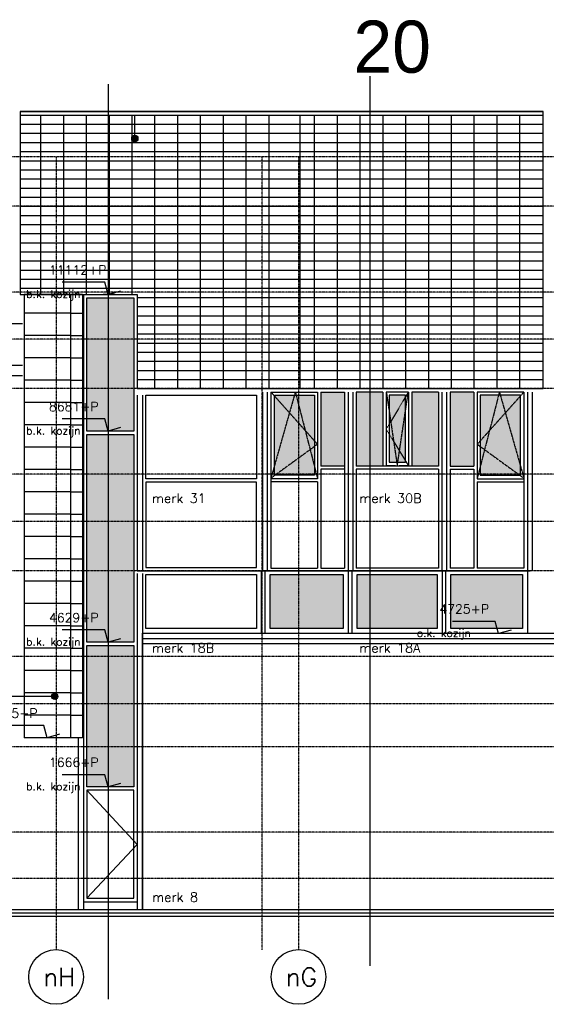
# Model space of a CAD drawing. Extents: x -541908 to 43837, y -41121 to 66863.
# Tile 39 of 41: x -24803 to -14693, y -37920 to -19022. Entities that reach past the tile are written whole.
import ezdxf

# ---------------------------------------------------------------- set-up
doc = ezdxf.new("R2010")
doc.units = 0
doc.header["$LTSCALE"] = 10
doc.header["$MEASUREMENT"] = 0
doc.linetypes.add('DASHDOT', pattern=[1, 0.5, -0.25, 0, -0.25])
doc.linetypes.add('HIDDEN', pattern=[0.375, 0.25, -0.125])
doc.layers.get('0').update_dxf_attribs({"linetype": 'CONTINUOUS'})
for name, color, linetype in [('_MATERIAAL_GEVELS', 3, 'CONTINUOUS'), ('A--L$1A-_RASTER_NR_10', 171, 'CONTINUOUS'), ('A--L$7A-_STRAMIEN', 1, 'DASHDOT'), ('A--L$7A1-_STRAMIEN', 1, 'CONTINUOUS'), ('A--L$7A3-_STRAMIEN', 3, 'CONTINUOUS'), ('A--L$7AC3-_STRAMIEN', 3, 'DASHDOT'), ('A--L01G1_ACEER', 1, 'CONTINUOUS'), ('A--L11G1_GRONDWERK', 1, 'CONTINUOUS'), ('A--L21G1_BUITENWAND', 1, 'CONTINUOUS'), ('A--L21G2_BUITENWAND', 2, 'CONTINUOUS'), ('A--L21G3_BUITENWAND', 3, 'CONTINUOUS'), ('A--L21G4_BUITENWAND', 4, 'CONTINUOUS'), ('A--L31DC1_BUITENKOZIJN', 1, 'HIDDEN'), ('A--L31G1_BUITENKOZIJN', 1, 'CONTINUOUS'), ('A--L31G2_BUITENKOZIJN', 2, 'CONTINUOUS'), ('A--M01A1_MAATVOERING', 1, 'CONTINUOUS'), ('A--M01B1_HOOGTE_MAATV', 1, 'CONTINUOUS'), ('A--T$7A8-_STRAMIEN', 8, 'DASHDOT'), ('A--T01B2_HOOGTE_MAATV', 2, 'CONTINUOUS'), ('A--T01B3_HOOGTE_MAATV', 3, 'CONTINUOUS'), ('A--T1$A-_F123-_0_50MM', 4, 'CONTINUOUS'), ('TEKST_KOZIJNMERK', 2, 'CONTINUOUS')]:
    doc.layers.add(name, color=color, linetype=linetype)
doc.styles.add('alfa-0_50', font='TSaCor__.ttf', dxfattribs={"height": 1000})
doc.styles.add('HIEMSTRA', font='romans.shx')
doc.styles.add('HOOGTEXT', font='ROMANS.shx', dxfattribs={"height": 2.5})

# ---------------------------------------------------------------- blocks, each defined once
blk = doc.blocks.new('HOOGTEP')
at = {"layer": 'A--M01A1_MAATVOERING'}
for p, q in [((0, 0), (0.62, 2.33)), ((0.62, 2.33), (8.79, 2.33)), ((-2.41, 0.65), (0, 0))]:
    blk.add_line(p, q, dxfattribs=at)
at = {"layer": 'A--M01B1_HOOGTE_MAATV'}
blk.add_line((-1.38, 0), (0.91, 0), dxfattribs=at)
at = {"layer": 'A--T01B2_HOOGTE_MAATV', "style": 'HOOGTEXT', "flags": 4}
blk.add_attdef('TEKST', (1.84, -0.67), '', height=1.5, dxfattribs=at)
at = {"layer": 'A--T01B3_HOOGTE_MAATV', "style": 'HOOGTEXT', "flags": 4}
blk.add_attdef('HOOGTE', (1.67, 3.82), '', height=1.75, dxfattribs=at)

msp = doc.modelspace()

# ---------------------------------------------------------------- hatches: boundary and pattern name
at = {"layer": '_MATERIAAL_GEVELS'}
for points in [[(-22532.3, -21301.7, 1), (-22652.3, -21301.7, 1)], [(-24190.7, -32010.9, 1), (-24070.7, -32010.9, 1)]]:
    msp.add_hatch(color=1, dxfattribs=at).paths.add_polyline_path(points)
at = {"layer": 'A--L$1A-_RASTER_NR_10'}
h = msp.add_hatch(color=256, dxfattribs=at)
h.paths.add_polyline_path([(-23512.2, -24361.7), (-22612.2, -24361.7), (-22612.2, -26916.7), (-23512.2, -26916.7)])
h.paths.add_polyline_path([(-23512.2, -26983.7), (-22612.2, -26983.7), (-22612.2, -30968.7), (-23512.2, -30968.7)])
h.paths.add_polyline_path([(-23512.2, -31035.7), (-22612.2, -31035.7), (-22612.2, -33745.7), (-23512.2, -33745.7)])
h = msp.add_hatch(color=256, dxfattribs=at)
h.paths.add_polyline_path([(-18565, -26169.5), (-19018.9, -26169.5), (-19018.9, -27593.9), (-18565, -27593.9)])
h.paths.add_polyline_path([(-19141.9, -26225.5), (-19450.2, -26225.5), (-19450.2, -26410.2), (-19322.3, -26906.2), (-19141.9, -27108.6)])
h.paths.add_polyline_path([(-19912.1, -26225.5), (-19912.1, -26244.7), (-19624.9, -26566.8), (-19528.2, -26225.5)])
h.paths.add_polyline_path([(-19912.1, -27580.3), (-19624.9, -26566.8), (-19912.1, -26244.7)])
h.paths.add_polyline_path([(-19450.2, -26410.2), (-19497.9, -26225.5), (-19528.2, -26225.5), (-19624.9, -26566.8), (-19450.2, -26762.8)])
h.paths.add_polyline_path([(-19450.2, -26410.2), (-19450.2, -26762.8), (-19322.3, -26906.2)])
h.paths.add_polyline_path([(-19450.2, -26762.8), (-19624.9, -26566.8), (-19912.1, -27580.3), (-19912.1, -27742.7), (-19870.8, -27742.7), (-19450.2, -27436.6)])
h.paths.add_polyline_path([(-19322.3, -26906.2), (-19450.2, -26762.8), (-19450.2, -27436.6), (-19227.4, -27274.4)])
h.paths.add_polyline_path([(-19141.9, -27108.6), (-19322.3, -26906.2), (-19227.4, -27274.4), (-19141.9, -27212.2)])
h.paths.add_polyline_path([(-19450.2, -27742.7), (-19141.9, -27742.7), (-19141.9, -27605.8), (-19227.4, -27274.4), (-19450.2, -27436.6)])
h.paths.add_polyline_path([(-19141.9, -27212.2), (-19227.4, -27274.4), (-19141.9, -27605.8)])
h.paths.add_polyline_path([(-19450.2, -27742.7), (-19450.2, -27436.6), (-19870.8, -27742.7)], flags=17)
h.paths.add_polyline_path([(-19450.2, -26225.5), (-19497.9, -26225.5), (-19450.2, -26410.2)])
h.paths.add_polyline_path([(-19141.9, -27766.9), (-19141.9, -27742.7), (-19450.2, -27742.7), (-19450.2, -27766.9)])
h.paths.add_polyline_path([(-19870.8, -27742.7), (-19904, -27766.9), (-19450.2, -27766.9), (-19450.2, -27742.7)])
h.paths.add_polyline_path([(-19912.1, -27742.7), (-19912.1, -27766.9), (-19904, -27766.9), (-19870.8, -27742.7)])
h = msp.add_hatch(color=256, dxfattribs=at)
h.paths.add_polyline_path([(-18341, -27593.9), (-17832.1, -27593.9), (-17832.1, -26169.5), (-18341, -26169.5)])
h.paths.add_polyline_path([(-16765, -26169.5), (-17273.7, -26169.5), (-17273.7, -27593.9), (-16765, -27593.9)])
h.paths.add_polyline_path([(-17707.1, -26559), (-17564.6, -27515.9), (-17544.5, -27515.9), (-17396.7, -26531.4), (-17396.7, -26225.5), (-17707.1, -26225.5)])
h.paths.add_polyline_path([(-17707.1, -27515.9), (-17564.6, -27515.9), (-17707.1, -26559)])
h.paths.add_polyline_path([(-17396.7, -26531.4), (-17544.5, -27515.9), (-17396.7, -27515.9)])
h = msp.add_hatch(color=256, dxfattribs=at)
h.paths.add_polyline_path([(-16087.2, -26169.5), (-16541, -26169.5), (-16541, -27593.9), (-16087.2, -27593.9)])
h.paths.add_polyline_path([(-15607.9, -26225.5), (-15964.2, -26225.5), (-15964.2, -27108.9), (-15784, -26907.6)])
h.paths.add_polyline_path([(-15784, -26907.6), (-15480.1, -26568.2), (-15577.5, -26225.5), (-15607.9, -26225.5)])
h.paths.add_polyline_path([(-15480.1, -26568.2), (-15190.1, -26244.4), (-15190.1, -26225.5), (-15577.5, -26225.5)])
h.paths.add_polyline_path([(-15190.1, -26244.4), (-15480.1, -26568.2), (-15190.1, -27587.4)])
h.paths.add_polyline_path([(-15480.1, -26568.2), (-15784, -26907.6), (-15878.6, -27274.3), (-15233.5, -27742.7), (-15190.1, -27742.7), (-15190.1, -27587.4)])
h.paths.add_polyline_path([(-15964.2, -27108.9), (-15964.2, -27212.1), (-15878.6, -27274.3), (-15784, -26907.6)])
h.paths.add_polyline_path([(-15964.2, -27605.9), (-15878.6, -27274.3), (-15964.2, -27212.1)])
h.paths.add_polyline_path([(-15964.2, -27605.9), (-15964.2, -27742.7), (-15233.5, -27742.7), (-15878.6, -27274.3)])
h.paths.add_polyline_path([(-15200.3, -27766.9), (-15233.5, -27742.7), (-15964.2, -27742.7), (-15964.2, -27766.9)])
msp.add_hatch(color=256, dxfattribs=at).paths.add_polyline_path([(-19997.1, -29669.7), (-18590, -29669.7), (-18590, -30707.7), (-19997.1, -30707.7)])
h = msp.add_hatch(color=256, dxfattribs=at)
h.paths.add_polyline_path([(-16526, -29669.7), (-15147.9, -29669.7), (-15147.9, -30707.7), (-16526, -30707.7)])
h.paths.add_polyline_path([(-18326, -29669.7), (-16790, -29669.7), (-16790, -30707.7), (-18326, -30707.7)])

# ---------------------------------------------------------------- linework, layer by layer
at = {"layer": '_MATERIAAL_GEVELS', "color": 1}
msp.add_line((-24130.7, -32010.9, 8.4), (-26252.5, -32010.2, 8.4), dxfattribs=at)
at = {"layer": '_MATERIAAL_GEVELS', "color": 1, "elevation": 8.4}
msp.add_lwpolyline([(-22592.3, -21301.7), (-22592.3, -20852.7)], dxfattribs=at)
at = {"layer": '_MATERIAAL_GEVELS', "color": 1}
for centre in [(-22592.3, -21301.7, 8.4), (-24130.7, -32010.9, 8.4)]:
    msp.add_circle(centre, 60, dxfattribs=at)
at = {"layer": 'A--L$7A-_STRAMIEN'}
for p, q in [((-24105.3, -21652.7, -9.7), (-24105.4, -36870.4, -9.7)), ((-19450.2, -21652.7, -9.7), (-19450.2, -36870.4, -9.7))]:
    msp.add_line(p, q, dxfattribs=at)
at = {"layer": 'A--L$7A1-_STRAMIEN'}
for centre in [(-24105.4, -37395.4, -9.7), (-19450.2, -37395.4, -9.7)]:
    msp.add_circle(centre, 525, dxfattribs=at)
at = {"layer": 'A--L$7AC3-_STRAMIEN'}
for p, q in [((10152.1, -21652.7, -11.6), (-57880.3, -21652.7, -11.6)), ((-20150.2, -36872.6, -9.7), (-20150.2, -21652.7, -9.7)), ((10152.1, -25152.7, -11.6), (-57880.3, -25152.7, -11.6)), ((10152.1, -28652.7, -11.6), (-57880.3, -28652.7, -11.6)), ((10152.1, -32152.7, -11.6), (-57880.3, -32152.7, -11.6)), ((10152.1, -35502.7, -11.6), (-57880.3, -35502.7, -11.6))]:
    msp.add_line(p, q, dxfattribs=at)
at = {"layer": 'A--L01G1_ACEER'}
for p, q in [((-24794.3, -20786.7, -10.6), (-14756.3, -20786.7, -10.6)), ((-24794.3, -20852.7, -9.7), (-14756.3, -20852.7, -9.7)), ((-24404.8, -20852.7, -10.7), (-24404.8, -24294.7, -11.6)), ((-23963.9, -20852.7, -10.7), (-23963.9, -24294.7, -11.6)), ((-23526, -20852.7, -10.7), (-23526, -24294.7, -11.6)), ((-23088.1, -20852.7, -10.7), (-23088.1, -24294.7, -11.6)), ((-22650.2, -20852.7, -10.7), (-22650.2, -24294.7, -11.6)), ((-22212.4, -20852.7, -10.7), (-22212.4, -26102.7, -10.7)), ((-21774.5, -20852.7, -10.7), (-21774.5, -26102.7, -10.7)), ((-21336.6, -20852.7, -10.7), (-21336.6, -26102.7, -10.7)), ((-20898.7, -20852.7, -10.7), (-20898.7, -26102.7, -10.7)), ((-20460.8, -20852.7, -10.7), (-20460.8, -26102.7, -10.7)), ((-20023, -20852.7, -10.7), (-20023, -26102.7, -10.7)), ((-19427.4, -20852.7, -11.6), (-19427.4, -26102.7, -11.6)), ((-19147.2, -20852.7, -10.7), (-19147.2, -26102.7, -10.7)), ((-18709.3, -20852.7, -10.7), (-18709.3, -26102.7, -10.7)), ((-18271.4, -20852.7, -10.7), (-18271.4, -26102.7, -10.7)), ((-17833.6, -20852.7, -10.7), (-17833.6, -26102.7, -10.7)), ((-17395.7, -20852.7, -10.7), (-17395.7, -26102.7, -10.7)), ((-16957.8, -20852.7, -10.7), (-16957.8, -26102.7, -10.7)), ((-16519.9, -20852.7, -10.7), (-16519.9, -26102.7, -10.7)), ((-16082.1, -20852.7, -10.7), (-16082.1, -26102.7, -10.7)), ((-15644.2, -20852.7, -10.7), (-15644.2, -26102.7, -10.7)), ((-15206.3, -20852.7, -10.7), (-15206.3, -26102.7, -10.7)), ((-24794.3, -21027.7, -9.7), (-14756.3, -21027.7, -9.7)), ((-24794.3, -21202.7, -9.7), (-14756.3, -21202.7, -9.7)), ((-24794.3, -21377.7, -9.7), (-14756.3, -21377.7, -9.7)), ((-24794.3, -21552.7, -9.7), (-14756.3, -21552.7, -9.7)), ((-24794.3, -21727.7, -9.7), (-14756.3, -21727.7, -9.7)), ((-24794.3, -21902.7, -9.7), (-14756.3, -21902.7, -9.7)), ((-24794.3, -22077.7, -9.7), (-14756.3, -22077.7, -9.7)), ((-24794.3, -22252.7, -9.7), (-14756.3, -22252.7, -9.7)), ((-24794.3, -22427.7, -9.7), (-14756.3, -22427.7, -9.7)), ((-24794.3, -22602.7, -9.7), (-14756.3, -22602.7, -9.7)), ((-24794.3, -22777.7, -9.7), (-14756.3, -22777.7, -9.7)), ((-24794.3, -22952.7, -9.7), (-14756.3, -22952.7, -9.7)), ((-24794.3, -23127.7, -9.7), (-14756.3, -23127.7, -9.7)), ((-24794.3, -23302.7, -9.7), (-14756.3, -23302.7, -9.7)), ((-24794.3, -23477.7, -9.7), (-14756.3, -23477.7, -9.7)), ((-24794.3, -23652.7, -9.7), (-14756.3, -23652.7, -9.7)), ((-24794.3, -23827.7, -9.7), (-14756.3, -23827.7, -9.7)), ((-24794.3, -24002.7, -9.7), (-14756.3, -24002.7, -9.7)), ((-24794.3, -24177.7, -10.7), (-14756.3, -24177.7, -9.7)), ((-22545.2, -24352.7, -11.6), (-14756.3, -24352.7, -9.7)), ((-22545.2, -24527.7, -11.6), (-14756.3, -24527.7, -9.7)), ((-22545.2, -24702.7, -11.6), (-14756.3, -24702.7, -9.7)), ((-22545.2, -24877.7, -11.6), (-14756.3, -24877.7, -9.7)), ((-22545.2, -25052.7, -11.6), (-14756.3, -25052.7, -9.7)), ((-22545.2, -25227.7, -11.6), (-14756.3, -25227.7, -9.7)), ((-22545.2, -25402.7, -11.6), (-14756.3, -25402.7, -9.7)), ((-22545.2, -25577.7, -11.6), (-14756.3, -25577.7, -9.7)), ((-22545.2, -25752.7, -11.6), (-14756.3, -25752.7, -9.7)), ((-22545.2, -25927.7, -11.6), (-14756.3, -25927.7, -9.7))]:
    msp.add_line(p, q, dxfattribs=at)
at = {"layer": 'A--L11G1_GRONDWERK'}
msp.add_line((-23106.6, -20257.2, -11.6), (-23106.6, -37823.5, -11.6), dxfattribs=at)
at = {"layer": 'A--L21G1_BUITENWAND'}
for p, q in [((-23579.2, -24294.7, -11.6), (-23579.2, -36102.8, -10.7)), ((-23830.2, -24651.7, -11.6), (-23596.8, -24651.7, -11.6)), ((-32081.9, -24852.8, -10.7), (-24751.4, -24852.8, -10.7)), ((-23830.2, -25080.7, -11.6), (-23596.8, -25080.7, -11.6)), ((-23830.2, -25509.7, -11.6), (-23596.8, -25509.7, -11.6)), ((-31285.7, -25652.8, -10.7), (-24751.4, -25652.8, -10.7)), ((-31285.7, -25852.8, -10.7), (-24751.4, -25852.8, -10.7)), ((-23830.2, -25938.7, -11.6), (-23596.8, -25938.7, -11.6)), ((-23830.2, -26367.7, -11.6), (-23596.8, -26367.7, -11.6)), ((-23830.2, -26796.7, -11.6), (-23596.8, -26796.7, -11.6)), ((-23830.2, -27225.7, -11.6), (-23596.8, -27225.7, -11.6)), ((-23830.2, -27654.7, -11.6), (-23596.8, -27654.7, -11.6)), ((-23830.2, -28083.7, -11.6), (-23596.8, -28083.7, -11.6)), ((-23830.2, -28083.7, -11.6), (-23596.8, -28083.7, -11.6)), ((-23830.2, -28512.7, -11.6), (-23596.8, -28512.7, -11.6)), ((-23830.2, -28941.7, -11.6), (-23596.8, -28941.7, -11.6)), ((-23830.2, -29370.7, -11.6), (-23596.8, -29370.7, -11.6)), ((-22545.2, -29652.7, -11.6), (-22545.2, -36102.8, -10.7)), ((-22445.2, -29652.7, -11.6), (-22445.2, -36102.8, -10.7)), ((-23830.2, -29799.7, -11.6), (-23596.8, -29799.7, -11.6)), ((-23830.2, -30228.7, -11.6), (-23596.8, -30228.7, -11.6)), ((-23830.2, -30657.7, -11.6), (-23596.8, -30657.7, -11.6)), ((-23830.2, -31086.7, -11.6), (-23596.8, -31086.7, -11.6)), ((-23830.2, -31515.7, -11.6), (-23596.8, -31515.7, -11.6)), ((-23830.2, -31944.7, -11.6), (-23596.8, -31944.7, -11.6)), ((-23830.2, -32373.7, -11.6), (-23596.8, -32373.7, -11.6)), ((-23679.2, -32802.7, -11.6), (-23679.2, -36102.8, -10.7))]:
    msp.add_line(p, q, dxfattribs=at)
at = {"layer": 'A--L21G2_BUITENWAND'}
for p, q in [((-23579.2, -24294.7, -11.6), (-22545.2, -24294.7, -11.6)), ((-22545.2, -24294.7, -11.6), (-22545.2, -26102.7, -11.6)), ((-22545.2, -24294.7, -13.5), (-22545.2, -26102.7, -12.6)), ((-22545.2, -26227.9, -11.6), (-22545.2, -29602.7, -11.6)), ((-22445.2, -26227.9, -11.6), (-22445.2, -29602.7, -11.6)), ((-22545.2, -29602.7, -11.6), (-15001.1, -29602.7, -11.6)), ((-22445.2, -30897.7, -11.6), (-12518.8, -30897.7, -11.6)), ((-22445.2, -30997.7, -11.6), (-12518.8, -30997.7, -11.6))]:
    msp.add_line(p, q, dxfattribs=at)
at = {"layer": 'A--L21G3_BUITENWAND', "color": 2}
for p, q in [((-23596.8, -24294.7, -12.6), (-23596.8, -32802.7, -11.6)), ((-23830.2, -24651.7, -11.6), (-24715.2, -24651.7, -11.6)), ((-23830.2, -25080.7, -11.6), (-24715.2, -25080.7, -11.6)), ((-23830.2, -25509.7, -11.6), (-24715.2, -25509.7, -11.6)), ((-23830.2, -25938.7, -11.6), (-24715.2, -25938.7, -11.6)), ((-23830.2, -26367.7, -11.6), (-24715.2, -26367.7, -11.6)), ((-23830.2, -26796.7, -11.6), (-24715.2, -26796.7, -11.6)), ((-23830.2, -27225.7, -11.6), (-24715.2, -27225.7, -11.6)), ((-23830.2, -27654.7, -11.6), (-24715.2, -27654.7, -11.6)), ((-23830.2, -28083.7, -11.6), (-24715.2, -28083.7, -11.6)), ((-23830.2, -28083.7, -11.6), (-24715.2, -28083.7, -11.6)), ((-23830.2, -28512.7, -11.6), (-24715.2, -28512.7, -11.6)), ((-23830.2, -28941.7, -11.6), (-24715.2, -28941.7, -11.6)), ((-23830.2, -29370.7, -11.6), (-24715.2, -29370.7, -11.6)), ((-23830.2, -29799.7, -11.6), (-24715.2, -29799.7, -11.6)), ((-23830.2, -30228.7, -11.6), (-24715.2, -30228.7, -11.6)), ((-23830.2, -30657.7, -11.6), (-24715.2, -30657.7, -11.6)), ((-23830.2, -31086.7, -11.6), (-24715.2, -31086.7, -11.6)), ((-23830.2, -31515.7, -11.6), (-24715.2, -31515.7, -11.6)), ((-23830.2, -31944.7, -11.6), (-24715.2, -31944.7, -11.6)), ((-23830.2, -32373.7, -11.6), (-24715.2, -32373.7, -11.6))]:
    msp.add_line(p, q, dxfattribs=at)
at = {"layer": 'A--L21G3_BUITENWAND'}
for p, q in [((-22445.2, -36102.8, -10.7), (-22445.2, -30797.7, -10.7)), ((-22445.2, -30797.7, -10.7), (-12518.8, -30797.7, -10.7)), ((-63721.3, -36227.8, -10.7), (11875.9, -36227.8, -10.7)), ((-62721.3, -36162.8, -10.7), (11875.9, -36162.8, -10.7)), ((-61721.3, -36102.8, -10.7), (11875.9, -36102.8, -10.7))]:
    msp.add_line(p, q, dxfattribs=at)
at = {"layer": 'A--L21G3_BUITENWAND', "elevation": -10.7}
msp.add_lwpolyline([(-24794.3, -24294.7), (-24794.3, -24294.7), (-24794.3, -24294.7), (-22545.2, -24294.7), (-22545.2, -26102.7), (-14756.3, -26102.7), (-14756.3, -20786.7), (-24794.3, -20786.7), (-24794.3, -24294.7)], dxfattribs=at)
at = {"layer": 'A--L21G4_BUITENWAND'}
for p, q in [((-18074.3, -37181.3, -11.6), (-18074.3, -20105.5, -11.6)), ((-23596.8, -24294.7, -12.6), (-24715.2, -24294.7, -12.6)), ((-23830.2, -24294.7, -12.6), (-23830.2, -32802.7, -11.6))]:
    msp.add_line(p, q, dxfattribs=at)
at = {"layer": 'A--L21G4_BUITENWAND', "elevation": -10.7}
for points in [[(-24715.2, -24294.7), (-24715.2, -32802.7)], [(-23596.8, -32802.7), (-23830.2, -32802.7), (-24715.2, -32802.7)]]:
    msp.add_lwpolyline(points, dxfattribs=at)
at = {"layer": 'A--L31DC1_BUITENKOZIJN'}
for p, q in [((-19512.3, -26169.5, -11.6), (-19980.9, -27822.9, -11.6)), ((-19979.1, -26169.5, -11.6), (-19085.9, -27171.4, -11.6)), ((-19512.3, -26169.5, -11.6), (-19085.9, -27822.9, -11.6)), ((-17765.1, -26169.5, -11.6), (-17554.6, -27582.9, -11.6)), ((-17342.4, -26169.5, -11.6), (-17765.1, -26881.7, -11.6)), ((-17554.6, -27582.9, -11.6), (-17342.4, -26169.5, -11.6)), ((-15123.1, -26169.5, -11.6), (-16020.2, -27171.4, -11.6)), ((-15593.5, -26169.5, -11.6), (-16020.2, -27822.9, -11.6)), ((-15593.5, -26169.5, -11.6), (-15123.1, -27822.9, -11.6)), ((-17765.1, -26881.7, -11.6), (-17340.7, -27582.9, -11.6)), ((-19085.9, -27171.4, -11.6), (-19980.9, -27822.9, -11.6)), ((-16020.2, -27171.4, -11.6), (-15123.1, -27822.9, -11.6))]:
    msp.add_line(p, q, dxfattribs=at)
at = {"layer": 'A--L31G1_BUITENKOZIJN'}
for p, q in [((-23579.2, -24294.7, -11.6), (-23579.2, -36102.8, -10.7)), ((-23512.2, -24361.7, -11.6), (-22612.2, -24361.7, -11.6)), ((-19979.1, -26169.5, -11.6), (-19979.1, -29546.7, -11.6)), ((-19979.1, -26169.5, -11.6), (-19085.9, -26169.5, -11.6)), ((-19085.9, -26169.5, -11.6), (-19085.9, -27833.9, -11.6)), ((-19018.9, -26169.5, -11.6), (-19018.9, -27593.9, -11.6)), ((-19018.9, -26169.5, -11.6), (-18565, -26169.5, -11.6)), ((-18565, -26169.5, -11.6), (-18565, -29546.7, -11.6)), ((-18341, -26169.5, -11.6), (-18341, -27593.9, -11.6)), ((-17832.1, -26169.5, -11.6), (-18341, -26169.5, -11.6)), ((-17832.1, -26169.5, -11.6), (-17832.1, -27593.9, -11.6)), ((-17765.1, -26169.5, -11.6), (-17765.1, -27593.9, -11.6)), ((-17340.7, -26169.5, -11.6), (-17765.1, -26169.5, -11.6)), ((-17340.7, -26169.5, -11.6), (-17340.7, -27593.9, -11.6)), ((-16765, -26169.5, -11.6), (-17273.7, -26169.5, -11.6)), ((-17273.7, -26169.5, -11.6), (-17273.7, -27593.9, -11.6)), ((-16765, -26169.5, -11.6), (-16765, -27593.9, -11.6)), ((-16541, -26169.5, -11.6), (-16541, -27593.9, -11.6)), ((-16087.2, -26169.5, -11.6), (-16541, -26169.5, -11.6)), ((-16087.2, -26169.5, -11.6), (-16087.2, -27593.9, -11.6)), ((-15123.1, -26169.5, -11.6), (-16020.2, -26169.5, -11.6)), ((-16020.2, -26169.5, -11.6), (-16020.2, -27833.9, -11.6)), ((-15123.1, -26169.5, -11.6), (-15123.1, -29546.7, -11.6)), ((-17586.4, -27582.9, -11.6), (-17765.1, -27582.9, -11.6)), ((-17340.7, -27582.9, -11.6), (-17519.4, -27582.9, -11.6)), ((-18565, -27593.9, -11.6), (-19018.9, -27593.9, -11.6)), ((-19018.9, -27649.9, -11.6), (-19018.9, -29546.7, -11.6)), ((-18565, -27649.9, -11.6), (-19018.9, -27649.9, -11.6)), ((-17586.4, -27593.9, -11.6), (-18341, -27593.9, -11.6)), ((-18341, -27649.9, -11.6), (-18341, -29546.7, -11.6)), ((-16765, -27649.9, -11.6), (-18341, -27649.9, -11.6)), ((-17340.7, -27593.9, -11.6), (-17765.1, -27593.9, -11.6)), ((-16765, -27593.9, -11.6), (-17519.4, -27593.9, -11.6)), ((-16765, -27649.9, -11.6), (-16765, -29546.7, -11.6)), ((-16541, -27593.9, -11.6), (-16087.2, -27593.9, -11.6)), ((-16541, -27649.9, -11.6), (-16541, -29546.7, -11.6)), ((-16541, -27649.9, -11.6), (-16087.2, -27649.9, -11.6)), ((-16087.2, -27649.9, -11.6), (-16087.2, -29546.7, -11.6)), ((-19085.9, -27833.9, -11.6), (-19980.9, -27833.9, -11.6)), ((-19085.9, -27889.9, -11.6), (-19980.9, -27889.9, -11.6)), ((-19085.9, -27889.9, -11.6), (-19085.9, -29546.7, -11.6)), ((-16020.2, -27833.9, -11.6), (-15123.1, -27833.9, -11.6)), ((-16020.2, -27889.9, -11.6), (-16020.2, -29546.7, -11.6)), ((-16020.2, -27889.9, -11.6), (-15123.1, -27889.9, -11.6)), ((-18498, -29602.7, -11.6), (-20052.9, -29602.7, -11.6)), ((-19980.9, -29546.7, -11.6), (-19085.9, -29546.7, -11.6)), ((-19018.9, -29546.7, -11.6), (-18565, -29546.7, -11.6)), ((-16698, -29602.7, -11.6), (-18408, -29602.7, -11.6)), ((-16765, -29546.7, -11.6), (-18341, -29546.7, -11.6)), ((-15052.9, -29602.7, -11.6), (-16608, -29602.7, -11.6)), ((-16087.2, -29546.7, -11.6), (-16541, -29546.7, -11.6)), ((-15123.1, -29546.7, -11.6), (-16020.2, -29546.7, -11.6)), ((-22445.2, -30797.7, -11.6), (-22445.2, -36102.8, -10.7)), ((-23512.2, -33812.7, -11.6), (-22547.2, -34852.8, -10.7)), ((-23512.2, -33812.7, -11.6), (-23512.2, -35885.8, -10.7)), ((-22547.2, -34852.8, -10.7), (-23512.2, -35885.8, -10.7)), ((-23512.2, -35885.8, -10.7), (-22612.2, -35885.8, -10.7)), ((-23579.2, -35952.8, -10.7), (-22545.2, -35952.8, -10.7))]:
    msp.add_line(p, q, dxfattribs=at)
for points, elevation in [([(-23512.2, -24361.7), (-22612.2, -24361.7), (-22612.2, -26916.7), (-23512.2, -26916.7)], -10.7), ([(-22378.2, -26227.9), (-20259.1, -26227.9), (-20259.1, -27833.9), (-22378.2, -27833.9)], -10.7), ([(-19912.1, -26225.5), (-19141.9, -26225.5), (-19141.9, -27766.9), (-19912.1, -27766.9)], -11.6), ([(-17707.1, -26225.5), (-17707.1, -27515.9), (-17396.7, -27515.9), (-17396.7, -26225.5)], -11.6), ([(-15190.1, -26225.5), (-15964.2, -26225.5), (-15964.2, -27766.9), (-15190.1, -27766.9)], -11.6), ([(-23512.2, -26983.7), (-22612.2, -26983.7), (-22612.2, -30968.7), (-23512.2, -30968.7)], -10.7), ([(-22378.2, -29535.7), (-20259.1, -29535.7), (-20259.1, -27900.9), (-22378.2, -27900.9)], -10.7), ([(-22378.2, -29669.7), (-20259.1, -29669.7), (-20259.1, -30707.7), (-22378.2, -30707.7)], -10.7), ([(-19997.1, -29669.7), (-18590, -29669.7), (-18590, -30707.7), (-19997.1, -30707.7)], -10.7), ([(-18326, -29669.7), (-16790, -29669.7), (-16790, -30707.7), (-18326, -30707.7)], -10.7), ([(-16526, -29669.7), (-15147.9, -29669.7), (-15147.9, -30707.7), (-16526, -30707.7)], -10.7), ([(-23512.2, -31035.7), (-22612.2, -31035.7), (-22612.2, -33745.7), (-23512.2, -33745.7)], -10.7), ([(-23512.2, -35885.8), (-22612.2, -35885.8), (-22614.2, -33812.7), (-23512.2, -33812.7)], -10.7)]:
    msp.add_lwpolyline(points, close=True, dxfattribs=dict(at, elevation=elevation))
at = {"layer": 'A--L31G1_BUITENKOZIJN', "elevation": -10.7}
for points in [[(-20164.1, -29602.7), (-20164.1, -30802.7), (-22445.2, -30802.7)], [(-18495, -29602.7), (-18495, -30802.7), (-20092.1, -30802.7), (-20092.1, -29602.7)], [(-16695, -29602.7), (-16695, -30802.7), (-18421, -30802.7), (-18421, -29602.7)], [(-15052.9, -29602.7), (-15052.9, -30802.7), (-16621, -30802.7), (-16621, -29602.7)]]:
    msp.add_lwpolyline(points, dxfattribs=at)
at = {"layer": 'A--L31G2_BUITENKOZIJN'}
for p, q in [((-20142.9, -26169.5, -11.6), (-20142.9, -29602.7, -11.6)), ((-20052.9, -26169.5, -11.6), (-20052.9, -29602.7, -11.6)), ((-18498, -26169.5, -11.6), (-18498, -29602.7, -11.6)), ((-18408, -26169.5, -11.6), (-18408, -29602.7, -11.6)), ((-16698, -26169.5, -11.6), (-16698, -29602.7, -11.6)), ((-16608, -26169.5, -11.6), (-16608, -29602.7, -11.6)), ((-15052.9, -26169.5, -11.6), (-15052.9, -29602.7, -11.6)), ((-14962.9, -26169.5, -11.6), (-14962.9, -29602.7, -11.6)), ((-20052.9, -29602.7, -11.6), (-20142.9, -29602.7, -11.6)), ((-18408, -29602.7, -11.6), (-18498, -29602.7, -11.6)), ((-16608, -29602.7, -11.6), (-16698, -29602.7, -11.6)), ((-14962.9, -29602.7, -11.6), (-15052.9, -29602.7, -11.6))]:
    msp.add_line(p, q, dxfattribs=at)
at = {"layer": 'A--T$7A8-_STRAMIEN', "color": 8}
for p, q in [((10152.1, -22602.7, -11.6), (-57880.3, -22602.7, -11.6)), ((10152.1, -24252.7, -11.6), (-57880.3, -24252.7, -11.6)), ((10152.1, -26102.7, -11.6), (-57880.3, -26102.7, -11.6)), ((10152.1, -27742.7, -11.6), (-57880.3, -27742.7, -11.6)), ((10152.1, -29602.7, -11.6), (-57880.3, -29602.7, -11.6)), ((10152.1, -31242.7, -11.6), (-57880.3, -31242.7, -11.6)), ((10152.1, -32977.7, -11.6), (-57880.3, -32977.7, -11.6)), ((10152.1, -34617.7, -11.6), (-57880.3, -34617.7, -11.6))]:
    msp.add_line(p, q, dxfattribs=at)

# ---------------------------------------------------------------- block references
ref = msp.add_blockref('HOOGTEP', (-23106.6, -24294.7, -11.6), dxfattribs=dict(xscale=-100, yscale=100, zscale=100))
ref.add_attrib('TEKST', 'b.k. kozijn', (-24676.3, -24361.9, -11.6), dxfattribs={"layer": 'A--T01B2_HOOGTE_MAATV', "height": 150, "style": 'HOOGTEXT', "flags": 4})
ref.add_attrib('HOOGTE', '11112+P', (-24240.5, -23912.8, -11.6), dxfattribs={"layer": 'A--T01B3_HOOGTE_MAATV', "height": 175, "style": 'HOOGTEXT', "flags": 4})
ref = msp.add_blockref('HOOGTEP', (-23106.6, -26916.7, -11.6), dxfattribs=dict(xscale=-100, yscale=100, zscale=100))
ref.add_attrib('TEKST', 'b.k. kozijn', (-24676.3, -26983.9, -11.6), dxfattribs={"layer": 'A--T01B2_HOOGTE_MAATV', "height": 150, "style": 'HOOGTEXT', "flags": 4})
ref.add_attrib('HOOGTE', '8681+P', (-24240.5, -26534.8, -11.6), dxfattribs={"layer": 'A--T01B3_HOOGTE_MAATV', "height": 175, "style": 'HOOGTEXT', "flags": 4})
ref = msp.add_blockref('HOOGTEP', (-23106.6, -30968.7, -11.6), dxfattribs=dict(xscale=-100, yscale=100, zscale=100))
ref.add_attrib('TEKST', 'b.k. kozijn', (-24676.3, -31035.9, -11.6), dxfattribs={"layer": 'A--T01B2_HOOGTE_MAATV', "height": 150, "style": 'HOOGTEXT', "flags": 4})
ref.add_attrib('HOOGTE', '4629+P', (-24240.5, -30586.8, -11.6), dxfattribs={"layer": 'A--T01B3_HOOGTE_MAATV', "height": 175, "style": 'HOOGTEXT', "flags": 4})
ref = msp.add_blockref('HOOGTEP', (-15612.2, -30802.7, -10.7), dxfattribs=dict(xscale=-100, yscale=100, zscale=100))
ref.add_attrib('TEKST', 'o.k. kozijn', (-17181.9, -30869.9, -10.7), dxfattribs={"layer": 'A--T01B2_HOOGTE_MAATV', "height": 150, "style": 'HOOGTEXT', "flags": 4})
ref.add_attrib('HOOGTE', '4725+P', (-16746.1, -30420.8, -10.7), dxfattribs={"layer": 'A--T01B3_HOOGTE_MAATV', "height": 175, "style": 'HOOGTEXT', "flags": 4})
ref = msp.add_blockref('HOOGTEP', (-24278.2, -32802.7, -10.7), dxfattribs=dict(xscale=-100, yscale=100, zscale=100))
ref.add_attrib('TEKST', 'o.k. zink', (-25847.9, -32869.9, -10.7), dxfattribs={"layer": 'A--T01B2_HOOGTE_MAATV', "height": 150, "style": 'HOOGTEXT', "flags": 4})
ref.add_attrib('HOOGTE', '2645+P', (-25412.2, -32420.8, -10.7), dxfattribs={"layer": 'A--T01B3_HOOGTE_MAATV', "height": 175, "style": 'HOOGTEXT', "flags": 4})
ref = msp.add_blockref('HOOGTEP', (-23106.6, -33745.7, -11.6), dxfattribs=dict(xscale=-100, yscale=100, zscale=100))
ref.add_attrib('TEKST', 'b.k. kozijn', (-24676.3, -33812.9, -11.6), dxfattribs={"layer": 'A--T01B2_HOOGTE_MAATV', "height": 150, "style": 'HOOGTEXT', "flags": 4})
ref.add_attrib('HOOGTE', '1666+P', (-24240.5, -33363.8, -11.6), dxfattribs={"layer": 'A--T01B3_HOOGTE_MAATV', "height": 175, "style": 'HOOGTEXT', "flags": 4})

# ---------------------------------------------------------------- texts
at = {"layer": 'A--L$7A3-_STRAMIEN', "style": 'HIEMSTRA'}
for s, p in [('nH', (-24350, -37570.3, -9.7)), ('nG', (-19694.9, -37570.3, -9.7))]:
    msp.add_text(s, height=350, dxfattribs=at).set_placement(p)
at = {"layer": 'A--T1$A-_F123-_0_50MM', "insert": (-18395.4, -19039.4, -11.6), "char_height": 1000, "width": 663.675, "attachment_point": 1, "style": 'alfa-0_50'}
msp.add_mtext('20', dxfattribs=at)
at = {"layer": 'TEKST_KOZIJNMERK', "style": 'HIEMSTRA'}
for s, p in [('merk 31', (-22265.1, -28297.2, -10.7)), ('merk 30B', (-18284.1, -28297.2, -10.7)), ('merk 18B', (-22265.1, -31170.2, -10.7)), ('merk 18A', (-18284.1, -31170.2, -10.7)), ('merk 8', (-22260.1, -35954.3, -10.7))]:
    msp.add_text(s, height=180, dxfattribs=at).set_placement(p)

doc.saveas('drawing.dxf')
